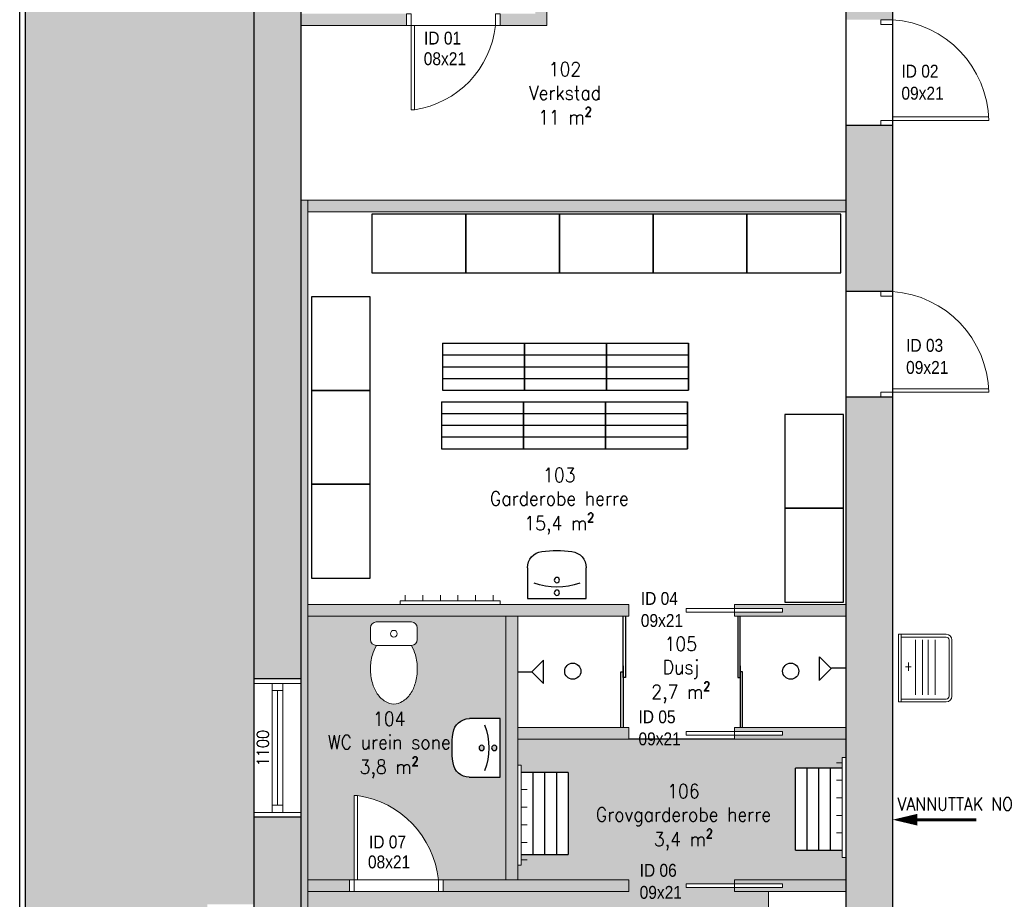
# Model space of a CAD drawing. Header units: millimetres. Extents: x -474437 to 165693, y -93174 to 980873.
# Tile 36 of 60: x 52489 to 60892, y 492279 to 499786. Entities that reach past the tile are written whole.
import ezdxf

# ---------------------------------------------------------------- set-up
doc = ezdxf.new("R2010")
doc.units = ezdxf.units.MM
doc.linetypes.add('DASHED', pattern=[0.75, 0.5, -0.25])
doc.layers.get('0').update_dxf_attribs({"linetype": 'CONTINUOUS'})
for name, color, linetype, lineweight in [('315-Utstyr for sanitærinstallasjoner', 150, 'CONTINUOUS', 9), ('Doors', 5, 'CONTINUOUS', 20), ('hatch', 254, 'CONTINUOUS', 13), ('HREINL', 8, 'CONTINUOUS', 15), ('inside wall', 1, 'CONTINUOUS', 20), ('TREVERK', 2, 'CONTINUOUS', 20), ('Windows', 7, 'CONTINUOUS', 20)]:
    doc.layers.add(name, color=color, linetype=linetype, lineweight=lineweight)
for name, color, linetype in [('A315S', 150, 'CONTINUOUS'), ('Innredning', 174, 'CONTINUOUS'), ('Tekst', 250, 'CONTINUOUS'), ('Urein sone', 141, 'CONTINUOUS')]:
    doc.layers.add(name, color=color, linetype=linetype)
doc.styles.get("Standard").update_dxf_attribs({"font": 'romans.shx', "width": 0.9})

# ---------------------------------------------------------------- blocks, each defined once
blk = doc.blocks.new('332')
for p, q in [((-150, 0), (150, 0)), ((-200, -150), (-200, -50)), ((200, -50), (200, -150)), ((150, -200), (-150, -200))]:
    blk.add_line(p, q)
blk.add_lwpolyline([(-149.4, -200.4, 0.068223), (-183.8, -280.6, 0.067459), (-200, -400, 0.067459), (-183.8, -519.4, 0.079812), (-141.4, -612.1, 0.107118), (-71.9, -679.5, 0.139889), (0, -700, 0.139889), (71.9, -679.5, 0.107118), (141.4, -612.1, 0.079812), (183.8, -519.4, 0.067459), (200, -400, 0.067459), (183.8, -280.6, 0.068223), (149.4, -200.4, 0.107118)], format="xyb")
blk.add_circle((0, -100), 28.8)
for centre, start, end in [((-150, -50), 90, 180), ((150, -50), 0, 90), ((-150, -150), 180, 270), ((150, -150), 270, 0)]:
    blk.add_arc(centre, 50, start, end)
blk = doc.blocks.new('servm')
at = {"layer": 'A315S', "ltscale": 2}
for p, q in [((-250, -263), (-250, 0)), ((-250, 0), (250, 0)), ((250, 0), (250, -262.7))]:
    blk.add_line(p, q, dxfattribs=at)
at = {"layer": 'A315S'}
for centre in [(0, -49.7), (0, -157.6)]:
    blk.add_circle(centre, 22.5, dxfattribs=at)
blk.add_arc((0.6, -656.9), 559.5, 69.54198, 110.45802, dxfattribs=at)
at = {"layer": 'A315S', "ltscale": 2}
for centre, radius, start, end in [((-110, -263), 140, 180, 262.61951), ((110, -262.7), 140, 277.5528, 0), ((-1.3, 576.5), 986.5, 262.61951, 277.5528)]:
    blk.add_arc(centre, radius, start, end, dxfattribs=at)
blk = doc.blocks.new('innerdør 80')
at = {"layer": 'Doors', "color": 5}
for p, q in [((0, 800), (0, 760)), ((100, 800), (0, 800)), ((0, 760), (100, 760)), ((100, 760), (100, 800)), ((0, 40), (100, 40)), ((0, 0), (0, 40)), ((100, 0), (0, 0)), ((100, 70), (100, 40)), ((819.4, 70), (100, 70)), ((100, 40), (100, 0)), ((100, 40), (820, 40)), ((820, 40), (819.4, 70))]:
    blk.add_line(p, q, dxfattribs=at)
blk.add_arc((11.1, -52.8), 817.7, 8.638, 83.755, dxfattribs=at)
blk = doc.blocks.new('KIT-H04')
for p, q in [((-288, 0), (288, 0)), ((-288, -24), (-288, 0)), ((288, 0), (288, -24)), ((-288, -24), (-288, -408)), ((288, -24), (-288, -24)), ((-264, -24), (-264, -408)), ((48, -84), (-24, -84)), ((12, -60), (12, -108)), ((264, -408), (264, -24)), ((264, -24), (264, -312)), ((288, -24), (288, -312)), ((288, -408), (288, -24)), ((-228, -144), (240, -144)), ((240, -204), (-228, -204)), ((-228, -252), (240, -252)), ((240, -312), (-228, -312)), ((-240, -432), (240, -432)), ((-240, -456), (240, -456))]:
    blk.add_line(p, q)
for centre, radius, start, end in [((-240, -408), 48, 180, 270), ((-240, -408), 24, 180, 270), ((240, -408), 24, 270, 0), ((240, -408), 48, 270, 0)]:
    blk.add_arc(centre, radius, start, end)
blk = doc.blocks.new('Innedør')
at = {"layer": 'Doors', "color": 5}
for p, q in [((-256423.6, -97064.4), (-256423.6, -97024.4)), ((-256423.6, -97024.4), (-256323.6, -97024.4)), ((-256323.6, -97024.4), (-256323.6, -97064.4)), ((-256323.6, -97064.4), (-256423.6, -97064.4)), ((-256423.6, -97884.4), (-257243.6, -97884.4)), ((-257243, -97854.4), (-256423.6, -97854.4)), ((-256423.6, -97854.4), (-256423.6, -97884.4)), ((-256323.6, -97884.4), (-256423.6, -97884.4)), ((-256423.6, -97884.4), (-256423.6, -97924.4)), ((-256323.6, -97924.4), (-256323.6, -97884.4)), ((-256423.6, -97924.4), (-256323.6, -97924.4))]:
    blk.add_line(p, q, dxfattribs=at)
blk.add_arc((-256362.7, -97903.4), 881.1, 93.96337, 178.76448, dxfattribs=at)

msp = doc.modelspace()

# ---------------------------------------------------------------- hatches: boundary and pattern name
at = {"transparency": 33554687}
h = msp.add_hatch(dxfattribs=at)
h.set_pattern_fill('AR-CONC', color=256, scale=5)
h.paths.add_polyline_path([(54489.2, 501736), (52539.2, 501736), (52539.2, 480188.4), (54489.2, 480188.4), (54489.2, 482748.4), (54088.3, 482748.4), (54088.3, 483148.4), (54489.2, 483148.4), (54489.2, 483548.4), (54488.3, 483548.4), (54488.3, 483593.4), (53558.4, 483593.4, -0.247043), (53988.3, 484361.2), (53988.3, 484448.4), (54158.2, 484448.4, -0.089753), (54488.3, 484513.4), (54488.3, 484548.4), (54488.3, 484948.4), (54088.3, 484948.4), (54088.3, 485348.4), (54489.2, 485348.4), (54489.2, 489637.2), (54089.2, 489637.2), (54089.2, 490037.2), (54489.2, 490037.2), (54489.2, 490437.2), (54373.2, 490437.2), (54373.2, 490482.2), (53443.2, 490482.2, -0.284642), (53989.2, 491314.2), (53989.2, 491337.2), (54043, 491337.2, -0.089753), (54373.2, 491402.2), (54373.2, 491437.2), (54489.2, 491437.2), (54489.2, 491837.2), (54089.2, 491837.2), (54089.2, 492237.2), (54489.2, 492237.2)])
at = {"layer": 'hatch', "transparency": 33554687}
h = msp.add_hatch(dxfattribs=at)
h.set_pattern_fill('AR-CONC', color=256)
h.paths.add_polyline_path([(54889.2, 501336), (55689.2, 501336), (55689.2, 501736), (54489.2, 501736), (54489.2, 494160.6), (54889.2, 494160.6)])
h.paths.add_polyline_path([(54889.2, 490437.2), (54489.2, 490437.2), (54489.2, 484548.4), (54889.2, 484548.4)])
h.paths.add_polyline_path([(54889.2, 492980.6), (54489.2, 492980.6), (54489.2, 491437.2), (54889.2, 491437.2)])
h.paths.add_polyline_path([(54889.2, 483548.4), (54489.2, 483548.4), (54489.2, 483292), (54489.2, 480138.4), (55409.2, 480138.4), (55409.2, 480538.4), (54889.2, 480538.4)])
h.paths.add_polyline_path([(67244, 480538.4), (57089.2, 480538.4), (57089.2, 480138.4), (67244, 480138.4)])
h.paths.add_polyline_path([(69324, 480538.4), (68924, 480538.4), (68924, 480138.4), (69324, 480138.4)])
h.paths.add_polyline_path([(73484, 480538.4), (71004, 480538.4), (71004, 480138.4), (73484, 480138.4)])
h.paths.add_polyline_path([(76539.2, 480538.4), (75164, 480538.4), (75164, 480138.4), (76539.2, 480138.4)])
h.paths.add_polyline_path([(76539.2, 481848.3), (76139.2, 481848.3), (76139.2, 480538.4), (76539.2, 480538.4)])
h.paths.add_polyline_path([(76539.2, 489294.4), (76139.2, 489294.4), (76139.2, 485848.3), (76539.2, 485848.3)])
h.paths.add_polyline_path([(76539.2, 493919.8), (76139.2, 493919.8), (76139.2, 490474.4), (76539.2, 490474.4)])
h.paths.add_polyline_path([(76539.2, 501336), (76139.2, 501336), (76139.2, 495099.8), (76539.2, 495099.8)])
h.paths.add_polyline_path([(58074.2, 501736), (56689.2, 501736), (56689.2, 501336), (58074.2, 501336)])
h.paths.add_polyline_path([(60339.2, 501736), (58954.2, 501736), (58954.2, 501336), (60339.2, 501336)])
h.paths.add_polyline_path([(61739.2, 501636), (61739.2, 501736), (61339.2, 501736), (61339.2, 501336), (61739.2, 501336)])
h.paths.add_polyline_path([(66739.2, 501736), (65739.2, 501736), (65739.2, 501336), (66739.2, 501336)])
h.paths.add_polyline_path([(71739.2, 501736), (70739.2, 501736), (70739.2, 501336), (71739.2, 501336)])
h.paths.add_polyline_path([(76539.2, 501736), (75739.2, 501736), (75739.2, 501336), (76539.2, 501336)])
h = msp.add_hatch(color=256, dxfattribs=at)
h.dxf.hatch_style = 1
h.paths.add_polyline_path([(59539.2, 498245.6), (57139.2, 498245.6), (56930.7, 498245.6), (54949.2, 498245.6), (54949.2, 498145.6), (56090.2, 498145.6), (57139.2, 498145.6), (59539.2, 498145.6)])
h.paths.add_polyline_path([(55789.2, 499836), (54889.2, 499836), (54889.2, 499736), (55789.2, 499736)])
h.paths.add_polyline_path([(56989.2, 501336), (56889.2, 501336), (56889.2, 499836), (56589.2, 499836), (56589.2, 499736), (56989.2, 499736)])
h.paths.add_polyline_path([(56160.7, 501112.5), (58593.8, 501112.5), (58593.8, 501277.4), (56160.7, 501277.4)], flags=9)
h.paths.add_polyline_path([(56117.2, 500742.5), (58832.9, 500742.5), (58832.9, 500907.4), (56117.2, 500907.4)], flags=9)
h = msp.add_hatch(dxfattribs=at)
h.set_pattern_fill('AR-CONC', color=256)
h.paths.add_polyline_path([(59939.2, 501336), (59539.2, 501336), (59539.2, 499785.6), (59639.2, 499785.6), (59939.2, 499785.6)])
h.paths.add_polyline_path([(59939.2, 498885.6), (59739.2, 498885.6), (59539.2, 498885.6), (59539.2, 497465.6), (59939.2, 497465.6)])
h.paths.add_polyline_path([(59939.2, 496565.6), (59539.2, 496565.6), (59539.2, 487298.1), (59539.2, 487098.1), (59939.2, 487098.1)])
h = msp.add_hatch(color=256, dxfattribs=at)
h.dxf.hatch_style = 1
h.paths.add_polyline_path([(54949.2, 498245.6), (54889.2, 498245.6), (54889.2, 480538.4), (54949.2, 480538.4)])
h = msp.add_hatch(color=256, dxfattribs=at)
h.dxf.hatch_style = 1
h.paths.add_polyline_path([(57688.1, 494795.6), (54949.2, 494795.6), (54949.2, 494695.6), (57688.1, 494695.6)])
h.paths.add_polyline_path([(56739.2, 494695.6), (56639.2, 494695.6), (56639.2, 492445.6), (56739.2, 492445.6), (56739.2, 493645.6)])
h.paths.add_polyline_path([(57688.1, 493745.6), (56739.2, 493745.6), (56739.2, 493645.6), (57688.1, 493645.6)])
h.paths.add_polyline_path([(59539.2, 493745.6), (58588.1, 493745.6), (58588.1, 493710.6), (58998.1, 493710.6), (58998.1, 493680.6), (58588.1, 493680.6), (58588.1, 493645.6), (59539.2, 493645.6)])
h.paths.add_polyline_path([(59539.2, 494795.6), (58588.1, 494795.6), (58588.1, 494760.6), (58998.1, 494760.6), (58998.1, 494730.6), (58588.1, 494730.6), (58588.1, 494695.6), (59539.2, 494695.6)])
h.paths.add_polyline_path([(59539.2, 492445.6), (58588.1, 492445.6), (58588.1, 492410.6), (58998.1, 492410.6), (58998.1, 492380.6), (58588.1, 492380.6), (58588.1, 492345.6), (59539.2, 492345.6)])
h.paths.add_polyline_path([(57688.1, 492445.6), (56103.2, 492445.6), (56103.2, 492345.6), (57688.1, 492345.6)])
h.paths.add_polyline_path([(55303.2, 492445.6), (54949.2, 492445.6), (54949.2, 492345.6), (55303.2, 492345.6)])
h.paths.add_polyline_path([(55979.2, 489570.6), (56389.2, 489570.6), (56389.2, 489605.6), (54949.2, 489605.6), (54949.2, 489505.6), (56389.2, 489505.6), (56389.2, 489540.6), (55979.2, 489540.6)])
h.paths.add_polyline_path([(57588.1, 489605.6), (57189.2, 489605.6), (57189.2, 489505.6), (57588.1, 489505.6)])
h.paths.add_polyline_path([(59539.2, 489605.6), (58588.1, 489605.6), (58388.1, 489605.6), (58388.1, 489570.6), (58798.1, 489570.6), (58798.1, 489540.6), (58388.1, 489540.6), (58388.1, 489505.6), (59539.2, 489505.6)])
h.paths.add_polyline_path([(59539.2, 488505.6), (58388.1, 488505.6), (58388.1, 488470.6), (58798.1, 488470.6), (58798.1, 488440.6), (58388.1, 488440.6), (58388.1, 488405.6), (59539.2, 488405.6)])
h.paths.add_polyline_path([(57588.1, 488505.6), (57439.2, 488505.6), (57439.2, 488405.6), (57588.1, 488405.6)])
h.paths.add_polyline_path([(57439.2, 488505.6), (57439.2, 489505.6), (57339.2, 489505.6), (57339.2, 484898.4), (57439.2, 484898.4)])
h.paths.add_polyline_path([(59539.2, 487455.6), (58388.1, 487455.6), (58388.1, 487355.6), (59539.2, 487355.6)])
h.paths.add_polyline_path([(57588.1, 487455.6), (57439.2, 487455.6), (57439.2, 487355.6), (57588.1, 487355.6)])
h.paths.add_polyline_path([(61639.2, 487098.1), (61539.2, 487098.1), (61539.2, 484898.4), (57079.2, 484898.4), (57079.2, 484798.4), (59940, 484798.4), (61639.2, 484798.4)])
h.paths.add_polyline_path([(56039.2, 484898.4), (54949.2, 484898.4), (54949.2, 484798.4), (56039.2, 484798.4)])
h.paths.add_polyline_path([(55249.2, 483298.4), (54949.2, 483298.4), (54949.2, 483198.4), (55249.2, 483198.4)])
h.paths.add_polyline_path([(58155.3, 483298.4), (56149.2, 483298.4), (56149.2, 483198.4), (57549.2, 483198.4), (58155.3, 483198.4)])
h.paths.add_polyline_path([(57649.2, 483198.4), (57549.2, 483198.4), (57549.2, 480598.4), (57649.2, 480598.4)])
h.paths.add_polyline_path([(61469, 483286.4), (61469, 483298.4), (59195.3, 483298.4), (59195.3, 483198.4), (61469, 483198.4)])
h.paths.add_polyline_path([(60544.5, 483198.4), (60444.5, 483198.4), (60444.5, 480598.4), (60544.5, 480598.4)])
edge = h.paths.add_edge_path()
edge.add_line((62969, 483298.4), (62467.3, 483298.4))
edge.add_arc((61405.2, 483137.2), 1074.2, 7.98257, 8.6341, ccw=False)
edge.add_line((62469, 483286.4), (62469, 483198.4))
edge.add_line((62469, 483198.4), (62969, 483198.4))
edge.add_line((62969, 483198.4), (62969, 483298.4))
h.paths.add_polyline_path([(63069, 484228.4), (62969, 484228.4), (62969, 480598.4), (63069, 480598.4)])
at = {"layer": 'Urein sone', "transparency": 33554610}
h = msp.add_hatch(dxfattribs=at)
h.set_pattern_fill('ANGLE', color=256)
h.set_pattern_definition([(0, (0, 0), (0, 6.985), [5.08, -1.905]), (90, (0, 0), (-6.985, 4e-16), [5.08, -1.905])])
h.paths.add_polyline_path([(58879.4, 490970.6), (58879.4, 492345.6), (58588.1, 492345.6), (58588.1, 492380.6), (58178.1, 492380.6), (58178.1, 492410.6), (58588.1, 492410.6), (58588.1, 492445.6), (59539.2, 492445.6), (59539.2, 492635.6), (59509.2, 492635.6), (59509.2, 492695), (59459.2, 492695), (59109.2, 492699.3), (59109.2, 493399.3), (59509.2, 493399.3), (59509.2, 493445), (59509.2, 493488.8), (59539.2, 493488.8), (59539.2, 493645.6), (58588.1, 493645.6), (57688.1, 493645.6), (56739.2, 493645.6), (56739.2, 493424.1), (56769.2, 493424.1), (56769.2, 493364.7), (56819.2, 493364.7), (57169.2, 493360.4), (57169.2, 492660.4), (56769.2, 492660.4), (56769.2, 492614.7), (56769.2, 492570.9), (56739.2, 492570.9), (56739.2, 492445.6), (57688.1, 492445.6), (57688.1, 492345.6), (54949.2, 492345.6), (54949.2, 489605.6), (56389.2, 489605.6), (57189.2, 489605.6), (57588.1, 489605.6), (57588.1, 489505.6), (57439.2, 489505.6), (57439.2, 488505.6), (57588.1, 488505.6), (58388.1, 488505.6), (59539.2, 488505.6), (59539.2, 488618.1), (59509.2, 488618.1), (59509.2, 488677.6), (59459.2, 488677.6), (59109.2, 488681.9), (59109.2, 489381.9), (59509.2, 489381.9), (59509.2, 489427.6), (59509.2, 489471.4), (59539.2, 489471.4), (59539.2, 489505.6), (58879.4, 489505.6), (58588.1, 489505.6), (58388.1, 489505.6), (58388.1, 489540.6), (57978.1, 489540.6), (57978.1, 489570.6), (58388.1, 489570.6), (58388.1, 489605.6), (58879.4, 489605.6)])
h.paths.add_polyline_path([(56639.2, 494695.6), (54949.2, 494695.6), (54949.2, 494295.6), (54949.2, 492445.6), (55343.2, 492445.6), (55343.2, 493165.6), (55373.2, 493165.1, -0.340024), (56063.2, 492445.6), (56103.2, 492445.6), (56639.2, 492445.6)])
h.paths.add_polyline_path([(56589.2, 493820.6), (56589.2, 493320.6), (56326.1, 493320.6, -0.376969), (56187.3, 493442.6, -0.065251), (56187.7, 493699, -0.37611), (56326.5, 493820.6)], flags=16)
h.paths.add_polyline_path([(55866.3, 494126.3, -0.079812), (55823.9, 494033.5, -0.107118), (55754.4, 493966.1, -0.139889), (55682.5, 493945.6, -0.139889), (55610.6, 493966.1, -0.107118), (55541.1, 494033.5, -0.079812), (55498.7, 494126.3, -0.067459), (55482.5, 494245.6, -0.067459), (55498.7, 494365, -0.068576), (55533.4, 494445.6), (55532.5, 494445.6, -0.414214), (55482.5, 494495.6), (55482.5, 494595.6, -0.414214), (55532.5, 494645.6), (55832.5, 494645.6, -0.414214), (55882.5, 494595.6), (55882.5, 494495.6, -0.414214), (55832.5, 494445.6), (55831.6, 494445.6, -0.068576), (55866.3, 494365, -0.067459), (55882.5, 494245.6, -0.067459)], flags=16)
h.paths.add_polyline_path([(56454, 493570.6, -1), (56409, 493570.6, -1)], flags=16)
h.paths.add_polyline_path([(56561.9, 493570.6, -1), (56516.9, 493570.6, -1)], flags=16)
h.paths.add_polyline_path([(55653.7, 494545.6, -1), (55711.3, 494545.6, -1)], flags=0)
h.paths.add_polyline_path([(57295.5, 492647.6), (59011.5, 492647.6), (59011.5, 493293), (57295.5, 493293)], flags=24)
h.paths.add_polyline_path([(56274.9, 490837.1), (57913.8, 490837.1), (57913.8, 491482.5), (56274.9, 491482.5)], flags=24)
h.paths.add_polyline_path([(57545.5, 488650.5), (59287.2, 488650.5), (59287.2, 489273), (57545.5, 489273)], flags=24)
h.paths.add_polyline_path([(55015.8, 493264.6), (56268.9, 493264.6), (56268.9, 493910), (55015.8, 493910)], flags=24)

# ---------------------------------------------------------------- linework, layer by layer
for p, q in [((52489.2, 480138.4), (52489.2, 501736)), ((52539.2, 480138.4), (52539.2, 501736)), ((54489.2, 480138.4), (54489.2, 501736)), ((54889.2, 501336), (54889.2, 480538.4)), ((59539.2, 501336), (59539.2, 487298.1)), ((59939.2, 501336), (59939.2, 487098.1)), ((59539.2, 498885.6), (59939.2, 498885.6)), ((59939.2, 497465.6), (59539.2, 497465.6)), ((59939.2, 496565.6), (59539.2, 496565.6)), ((59539.2, 496195.6), (59539.2, 487098.1)), ((59539.2, 496195.6), (59539.2, 494033.7)), ((57639.2, 494170.6), (57639.2, 494695.6)), ((57659.2, 494695.6), (57659.2, 494170.6)), ((58619.1, 494695.6), (58619.1, 494170.6)), ((58639.1, 494170.6), (58639.1, 494695.6)), ((57639.2, 494270.6), (57639.2, 493745.6)), ((58639.1, 494270.6), (58639.1, 493745.6)), ((57619.2, 493745.6), (57619.2, 494220.6)), ((57619.2, 494220.6), (57639.2, 494220.6)), ((58659.1, 494220.6), (58639.1, 494220.6)), ((58659.1, 493745.6), (58659.1, 494220.6)), ((57659.2, 494170.6), (57639.2, 494170.6)), ((58619.1, 494170.6), (58639.1, 494170.6))]:
    msp.add_line(p, q)
at = {"color": 32}
for p, q in [((56097, 497024.4), (56097, 496624.4)), ((56097, 497024.4), (56797, 497024.4)), ((56797, 496624.4), (56797, 497024.4)), ((56797, 497024.4), (56797, 496624.4)), ((56797, 497024.4), (57497, 497024.4)), ((57497, 496624.4), (57497, 497024.4)), ((57497, 497024.4), (57497, 496624.4)), ((57497, 497024.4), (58197, 497024.4)), ((58197, 496624.4), (58197, 497024.4)), ((58197, 497024.4), (58197, 496624.4)), ((56097, 496924.4), (56797, 496924.4)), ((56797, 496924.4), (57497, 496924.4)), ((57497, 496924.4), (58197, 496924.4)), ((56097, 496824.4), (56797, 496824.4)), ((56797, 496824.4), (57497, 496824.4)), ((57497, 496824.4), (58197, 496824.4)), ((56097, 496724.4), (56797, 496724.4)), ((56797, 496724.4), (57497, 496724.4)), ((57497, 496724.4), (58197, 496724.4)), ((56097, 496624.4), (56797, 496624.4)), ((56797, 496624.4), (57497, 496624.4)), ((57497, 496624.4), (58197, 496624.4)), ((56089.2, 496524.4), (56089.2, 496124.4)), ((56089.2, 496524.4), (56789.2, 496524.4)), ((56789.2, 496124.4), (56789.2, 496524.4)), ((56789.2, 496524.4), (56789.2, 496124.4)), ((56789.2, 496524.4), (57489.2, 496524.4)), ((57489.2, 496124.4), (57489.2, 496524.4)), ((57489.2, 496524.4), (57489.2, 496124.4)), ((57489.2, 496524.4), (58189.2, 496524.4)), ((58189.2, 496124.4), (58189.2, 496524.4)), ((58189.2, 496524.4), (58189.2, 496124.4)), ((56089.2, 496424.4), (56789.2, 496424.4)), ((56789.2, 496424.4), (57489.2, 496424.4)), ((57489.2, 496424.4), (58189.2, 496424.4)), ((56089.2, 496324.4), (56789.2, 496324.4)), ((56789.2, 496324.4), (57489.2, 496324.4)), ((57489.2, 496324.4), (58189.2, 496324.4)), ((56089.2, 496224.4), (56789.2, 496224.4)), ((56789.2, 496224.4), (57489.2, 496224.4)), ((57489.2, 496224.4), (58189.2, 496224.4)), ((56089.2, 496124.4), (56789.2, 496124.4)), ((56789.2, 496124.4), (57489.2, 496124.4)), ((57489.2, 496124.4), (58189.2, 496124.4)), ((57169.2, 493360.4), (56769.2, 493360.4)), ((56869.2, 493360.4), (56869.2, 492660.4)), ((56969.2, 493360.4), (56969.2, 492660.4)), ((57069.2, 493360.4), (57069.2, 492660.4)), ((57169.2, 493360.4), (57169.2, 492660.4)), ((59509.2, 493399.3), (59109.2, 493399.3)), ((59109.2, 492699.3), (59109.2, 493399.3)), ((59209.2, 492699.3), (59209.2, 493399.3)), ((59309.2, 492699.3), (59309.2, 493399.3)), ((59409.2, 492699.3), (59409.2, 493399.3)), ((59109.2, 492699.3), (59509.2, 492699.3)), ((56769.2, 492660.4), (57169.2, 492660.4))]:
    msp.add_line(p, q, dxfattribs=at)
at = {"layer": '315-Utstyr for sanitærinstallasjoner'}
msp.add_lwpolyline([(60150.3, 492958.3, 100, 0, 0), (59939.2, 492958.3, 0, 0, 0)], format="xyseb", dxfattribs=at)
at = {"layer": '315-Utstyr for sanitærinstallasjoner', "const_width": 25}
msp.add_lwpolyline([(60654.2, 492958.3), (60150.3, 492958.3)], dxfattribs=at)
at = {"layer": 'A315S'}
for p, q in [((59413.7, 494247.6), (59313.7, 494347.6)), ((59313.7, 494147.6), (59313.7, 494347.6)), ((56859.9, 494220.6), (56959.9, 494320.6)), ((56859.9, 494220.6), (56959.9, 494320.6)), ((56959.9, 494120.6), (56959.9, 494320.6)), ((56959.9, 494120.6), (56959.9, 494320.6)), ((56739.2, 494220.6), (56859.9, 494220.6)), ((56859.9, 494220.6), (56959.9, 494120.6)), ((59418.4, 494252.3), (59318.4, 494152.3)), ((59539.2, 494252.3), (59418.4, 494252.3))]:
    msp.add_line(p, q, dxfattribs=at)
for centre in [(57209.2, 494225.6), (57209.2, 494225.6), (59069.2, 494225.6)]:
    msp.add_circle(centre, 68.9, dxfattribs=at)
at = {"layer": 'Doors', "color": 5}
for p, q in [((58998.1, 494760.6), (58178.1, 494760.6)), ((58178.1, 494760.6), (58178.1, 494730.6)), ((58998.1, 494730.6), (58178.1, 494730.6)), ((58998.1, 494760.6), (58998.1, 494730.6)), ((58998.1, 493710.6), (58178.1, 493710.6)), ((58178.1, 493710.6), (58178.1, 493680.6)), ((58998.1, 493680.6), (58178.1, 493680.6)), ((58998.1, 493710.6), (58998.1, 493680.6)), ((58998.1, 492410.6), (58178.1, 492410.6)), ((58178.1, 492410.6), (58178.1, 492380.6)), ((58998.1, 492380.6), (58178.1, 492380.6)), ((58998.1, 492410.6), (58998.1, 492380.6))]:
    msp.add_line(p, q, dxfattribs=at)
at = {"layer": 'HREINL'}
for q in [(58879.4, 490920.6), (59539.2, 492345.6)]:
    msp.add_line((58879.4, 492345.6), q, dxfattribs=at)
for points in [[(55735.4, 494795.6), (55735.4, 494825.6), (55779.2, 494825.6), (55779.2, 494875.6), (55779.2, 494825.6), (55929.2, 494825.6), (55929.2, 494875.6), (55929.2, 494825.6), (56079.2, 494825.6), (56079.2, 494875.6), (56079.2, 494825.6), (56229.2, 494825.6), (56229.2, 494875.6), (56229.2, 494825.6), (56379.2, 494825.6), (56379.2, 494875.6), (56379.2, 494825.6), (56529.2, 494825.6), (56529.2, 494875.6), (56529.2, 494825.6), (56229.2, 494825.6), (56229.2, 494875.6), (56229.2, 494825.6), (56529.2, 494825.6), (56529.2, 494875.6), (56529.2, 494825.6), (56588.6, 494825.6), (56588.6, 494795.6)], [(56739.2, 492570.9), (56769.2, 492570.9), (56769.2, 492614.7), (56819.2, 492614.7), (56769.2, 492614.7), (56769.2, 492764.7), (56819.2, 492764.7), (56769.2, 492764.7), (56769.2, 492914.7), (56819.2, 492914.7), (56769.2, 492914.7), (56769.2, 493064.7), (56819.2, 493064.7), (56769.2, 493064.7), (56769.2, 493214.7), (56819.2, 493214.7), (56769.2, 493214.7), (56769.2, 493364.7), (56819.2, 493364.7), (56769.2, 493364.7), (56769.2, 493064.7), (56819.2, 493064.7), (56769.2, 493064.7), (56769.2, 493364.7), (56819.2, 493364.7), (56769.2, 493364.7), (56769.2, 493424.1), (56739.2, 493424.1)], [(59539.2, 493488.8), (59509.2, 493488.8), (59509.2, 493445), (59459.2, 493445), (59509.2, 493445), (59509.2, 493295), (59459.2, 493295), (59509.2, 493295), (59509.2, 493145), (59459.2, 493145), (59509.2, 493145), (59509.2, 492995), (59459.2, 492995), (59509.2, 492995), (59509.2, 492845), (59459.2, 492845), (59509.2, 492845), (59509.2, 492695), (59459.2, 492695), (59509.2, 492695), (59509.2, 492995), (59459.2, 492995), (59509.2, 492995), (59509.2, 492695), (59459.2, 492695), (59509.2, 492695), (59509.2, 492635.6), (59539.2, 492635.6)]]:
    msp.add_lwpolyline(points, dxfattribs=at)
at = {"layer": 'Innredning'}
for points in [[(55495.8, 497625.6), (56295.8, 497625.6), (56295.8, 498125.6), (55495.8, 498125.6)], [(56295.8, 497625.6), (57095.8, 497625.6), (57095.8, 498125.6), (56295.8, 498125.6)], [(57095.8, 497625.6), (57895.8, 497625.6), (57895.8, 498125.6), (57095.8, 498125.6)], [(57895.8, 497625.6), (58695.8, 497625.6), (58695.8, 498125.6), (57895.8, 498125.6)], [(58695.8, 497625.6), (59495.8, 497625.6), (59495.8, 498125.6), (58695.8, 498125.6)], [(55479.2, 496620.6), (55479.2, 497420.6), (54979.2, 497420.6), (54979.2, 496620.6)], [(55479.2, 495820.6), (55479.2, 496620.6), (54979.2, 496620.6), (54979.2, 495820.6)], [(59519.2, 495615.6), (59519.2, 496415.6), (59019.2, 496415.6), (59019.2, 495615.6)], [(55479.2, 495020.6), (55479.2, 495820.6), (54979.2, 495820.6), (54979.2, 495020.6)], [(59519.2, 494815.6), (59519.2, 495615.6), (59019.2, 495615.6), (59019.2, 494815.6)]]:
    msp.add_lwpolyline(points, close=True, dxfattribs=at)
at = {"layer": 'inside wall'}
for p, q in [((56989.2, 499736), (56989.2, 501336)), ((54889.2, 499736), (56989.2, 499736)), ((54889.2, 498245.6), (57039.2, 498245.6)), ((54949.2, 498245.6), (54949.2, 480538.4)), ((56930.7, 498245.6), (59539.2, 498245.6)), ((57139.2, 498245.6), (59539.2, 498245.6)), ((54949.2, 498145.6), (56090.2, 498145.6)), ((56090.2, 498145.6), (57139.2, 498145.6)), ((57139.2, 498145.6), (59539.2, 498145.6)), ((57688.1, 494795.6), (54949.2, 494795.6)), ((57688.1, 494695.6), (57688.1, 494795.6)), ((59539.2, 494795.6), (58588.1, 494795.6)), ((58588.1, 494695.6), (58588.1, 494795.6)), ((54949.2, 494695.6), (57688.1, 494695.6)), ((56639.2, 494695.6), (56639.2, 492445.6)), ((57688.1, 494695.6), (56739.2, 494695.6)), ((56739.2, 493745.6), (56739.2, 494695.6)), ((56739.2, 494695.6), (56739.2, 492745.6)), ((57339.2, 494695.6), (57688.1, 494695.6)), ((58588.1, 494695.6), (59539.2, 494695.6)), ((58588.1, 494695.6), (59539.2, 494695.6)), ((59539.2, 494695.6), (58588.1, 494695.6)), ((57688.1, 493745.6), (56739.2, 493745.6)), ((57688.1, 493645.6), (57688.1, 493745.6)), ((59539.2, 493745.6), (58588.1, 493745.6)), ((58588.1, 493645.6), (58588.1, 493745.6)), ((56739.2, 493645.6), (56739.2, 492445.6)), ((57688.1, 493645.6), (56739.2, 493645.6)), ((59539.2, 493645.6), (58588.1, 493645.6)), ((54949.2, 492445.6), (57688.1, 492445.6)), ((55303.2, 492445.6), (55303.2, 492345.6)), ((56103.2, 492445.6), (56103.2, 492345.6)), ((57688.1, 492345.6), (57688.1, 492445.6)), ((58588.1, 492445.6), (59539.2, 492445.6)), ((58588.1, 492345.6), (58588.1, 492445.6)), ((54949.2, 492345.6), (57688.1, 492345.6)), ((58588.1, 492345.6), (59539.2, 492345.6))]:
    msp.add_line(p, q, dxfattribs=at)
at = {"layer": 'TREVERK', "color": 0}
msp.add_line((59539.2, 497195.6), (59539.2, 498595.6), dxfattribs=at)
at = {"layer": 'Urein sone'}
msp.add_line((58588.1, 493645.6), (57688.1, 493645.6), dxfattribs=at)
at = {"layer": 'Windows'}
for p, q in [((54489.2, 492980.6), (54489.2, 494160.6)), ((54889.2, 494120.6), (54489.2, 494120.6)), ((54489.2, 494120.6), (54889.2, 494120.6)), ((54643.2, 494120.6), (54643.2, 493020.6)), ((54735.2, 494120.6), (54643.2, 494120.6)), ((54643.2, 494120.6), (54643.2, 494060.1)), ((54643.2, 494060.1), (54643.2, 494120.6)), ((54735.2, 493020.6), (54735.2, 494120.6)), ((54889.2, 492980.6), (54889.2, 494160.6)), ((54643.2, 494060.1), (54735.2, 494060.1)), ((54689.2, 494060.1), (54689.2, 493081.1)), ((54889.2, 493130.6), (54889.2, 494010.6)), ((54889.2, 493020.6), (54489.2, 493020.6)), ((54643.2, 493081.1), (54735.2, 493081.1)), ((54643.2, 493020.6), (54735.2, 493020.6))]:
    msp.add_line(p, q, dxfattribs=at)
at = {"layer": 'Windows', "color": 7, "lineweight": -2}
for p, q in [((54889.2, 494160.6), (54489.2, 494160.6)), ((54889.2, 492980.6), (54489.2, 492980.6))]:
    msp.add_line(p, q, dxfattribs=at)

# ---------------------------------------------------------------- block references
at = {"linetype": 'DASHED', "rotation": 270}
msp.add_blockref('innerdør 80', (55789.2, 499836), dxfattribs=at)
at = {"linetype": 'DASHED', "xscale": -1, "rotation": 270}
msp.add_blockref('innerdør 80', (55303.2, 492345.6), dxfattribs=at)
at = {"layer": '315-Utstyr for sanitærinstallasjoner', "xscale": -1}
for p, rotation in [((57073.6, 494845.6), 180), ((56589.2, 493570.6), 270)]:
    msp.add_blockref('servm', p, dxfattribs=dict(at, rotation=rotation))
msp.add_blockref('332', (55682.5, 494645.6), dxfattribs=at)
at = {"layer": '315-Utstyr for sanitærinstallasjoner', "rotation": 90}
msp.add_blockref('KIT-H04', (59989.2, 494252.3), dxfattribs=at)
at = {"layer": 'Doors', "xscale": -1}
for p in [(-196484.5, 596810), (-196484.5, 594490)]:
    msp.add_blockref('Innedør', p, dxfattribs=at)

# ---------------------------------------------------------------- texts
at = {"layer": '315-Utstyr for sanitærinstallasjoner', "width": 0.9}
msp.add_text('VANNUTTAK NOR3-kopling', height=109.883, dxfattribs=at).set_placement((59978.9, 493037.4))
at = {"layer": 'Doors', "color": 5, "char_height": 110, "attachment_point": 1}
for s, insert, width in [('{\\fComic Sans MS|b0|i0|c0|p66;ID 01}', (55940, 499683.5), 444.552), ('{\\fComic Sans MS|b0|i0|c0|p66;08x21}', (55937.4, 499507.5), 286.702), ('{\\fComic Sans MS|b0|i0|c0|p66;ID 02}', (60014.1, 499401.4), 444.552), ('{\\fComic Sans MS|b0|i0|c0|p66;09x21}', (60014.1, 499213.1), 286.702), ('{\\fComic Sans MS|b0|i0|c0|p66;ID 03}', (60054.1, 497061.4), 444.552), ('{\\fComic Sans MS|b0|i0|c0|p66;09x21}', (60054.1, 496873.1), 286.702), ('{\\fComic Sans MS|b0|i0|c0|p66;ID 04}', (57790, 494901.4), 444.552), ('{\\fComic Sans MS|b0|i0|c0|p66;09x21}', (57790, 494713.1), 286.702), ('{\\fComic Sans MS|b0|i0|c0|p66;ID 05}', (57770, 493891.4), 444.552), ('{\\fComic Sans MS|b0|i0|c0|p66;09x21}', (57770, 493703.1), 286.702), ('{\\fComic Sans MS|b0|i0|c0|p66;ID 07}', (55470, 492823.5), 444.552), ('{\\fComic Sans MS|b0|i0|c0|p66;08x21}', (55461.2, 492653.1), 286.702), ('{\\fComic Sans MS|b0|i0|c0|p66;ID 06}', (57780, 492581.4), 444.552), ('{\\fComic Sans MS|b0|i0|c0|p66;09x21}', (57780, 492393.1), 286.702)]:
    msp.add_mtext(s, dxfattribs=dict(at, insert=insert, width=width))
at = {"layer": 'Tekst', "char_height": 120, "attachment_point": 1}
for s, width, insert in [('\\pxqc;102\\PVerkstad\\P11 m{\\H1.08333x;²}', 822.497, (56731.2, 499422.5)), ('\\pxqc;103\\PGarderobe herre\\P15,4 m{\\H1.08333x;²}', 2010, (56089.2, 495960)), ('\\pxqc;105\\PDusj\\P2,7 m{\\H1.08333x;²}', 742.331, (57760, 494520)), ('\\pxqc;104\\PWC urein sone\\P3,8 m{\\H1.08333x;²}', 1386.424, (54949.2, 493880)), ('\\pxqc;106\\PGrovgarderobe herre\\P3,4 m{\\H1.08333x;²}', 1764.65, (57271.2, 493263))]:
    msp.add_mtext_dynamic_manual_height_columns(s, width=width, gutter_width=500, heights=[0], dxfattribs=dict(at, insert=insert))
at = {"layer": 'Windows', "insert": (54514.2, 493415.6), "char_height": 100, "attachment_point": 1, "rotation": 90}
msp.add_mtext_dynamic_manual_height_columns('1100', width=10, gutter_width=500, heights=[0], dxfattribs=at)

doc.saveas('drawing.dxf')
